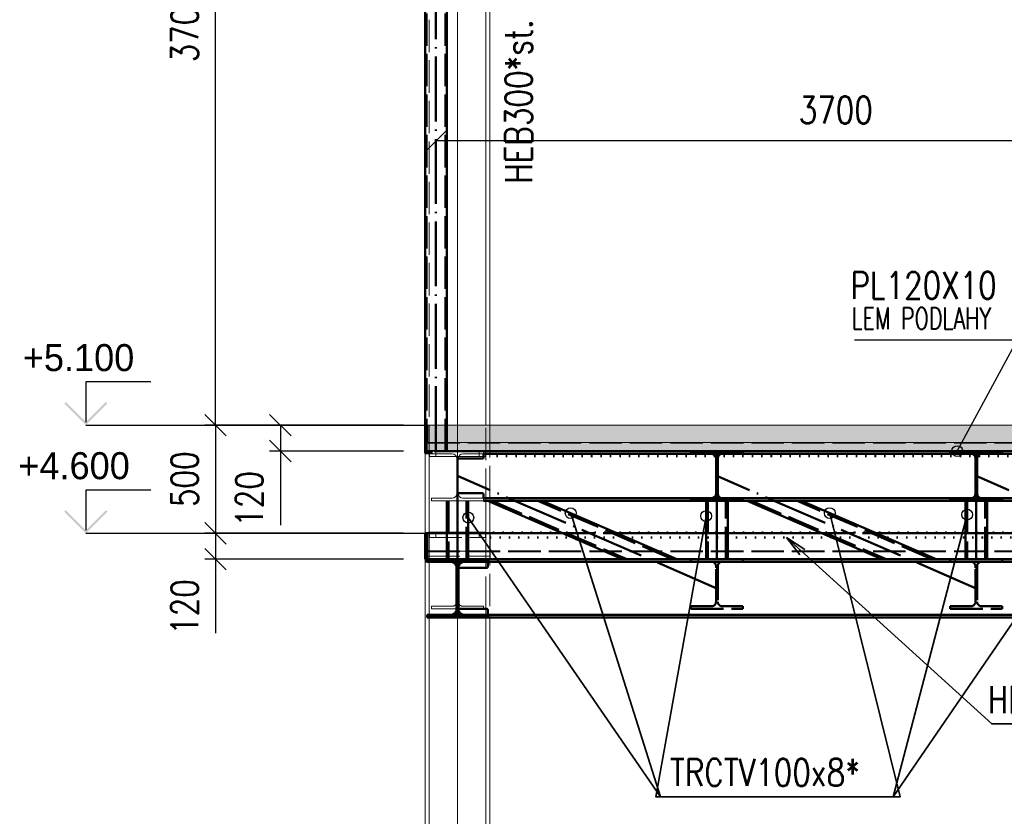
# Paper-space layout 'Layout1' of a CAD drawing. Extents: x -2 to 1380, y -36 to 422.
# Tile 16 of 58: x 669 to 760, y 143 to 217. Entities that reach past the tile are written whole.
import ezdxf

# ---------------------------------------------------------------- set-up
doc = ezdxf.new("R2010")
doc.units = 0
for name, pattern in [('ACAD_ISO02W100', [15, 12, -3]), ('ACAD_ISO04W100', [30.5, 24, -3, 0.5, -3]), ('ACAD_ISO07W100', [3.5, 0.5, -3]), ('B_CARA_09', [0.5, 0, -0.5]), ('HP_01_CER_B', [8, 5, -1, 1, -1])]:
    doc.linetypes.add(name, pattern=pattern)
doc.layers.get('0').update_dxf_attribs({"linetype": 'CONTINUOUS'})
doc.layers.get('DEFPOINTS').update_dxf_attribs({"color": 132, "linetype": 'CONTINUOUS'})
doc.layers.add('AS_INS_ON', color=7, linetype='CONTINUOUS')
for name, color, linetype, lineweight in [('SS_1.ET-HALA_TaO-PRISTAVBA-PODLAH.NOSNIKY', 9, 'CONTINUOUS', 13), ('SS_1.ET-HALA_TaO-PRISTAVBA-SLOUP', 9, 'CONTINUOUS', 13), ('SS_1.ET-HALA_TaO-RASTR', 7, 'HP_01_CER_B', 13), ('SS_2.ET-DEMONTAZE_OK', 20, 'B_CARA_09', 50), ('SS_2.ET-HALA_TaO-PRISTAVBA-PODLAH.NOSNIKY', 172, 'CONTINUOUS', 50), ('SS_2.ET-HALA_TaO-PRISTAVBA-PODLAHA', 9, 'CONTINUOUS', 5), ('SS_2.ET-HALA_TaO-PRISTAVBA-PODLAHA_LEM', 140, 'CONTINUOUS', 50), ('SS_2.ET-HALA_TaO-PRISTAVBA-TRAPEZ.PLECH', 153, 'CONTINUOUS', 18), ('SS_2.ET-HALA_TaO-PRISTAVBA-VNITRNI_KCE', 190, 'CONTINUOUS', 50), ('SS_KOTY', 3, 'CONTINUOUS', 25), ('SS_POPIS_PROFILU', 13, 'CONTINUOUS', 25), ('SS_POPIS_PROFILU_de.', 214, 'CONTINUOUS', 35), ('SS_POPIS_PROFILU_S355', 2, 'CONTINUOUS', 35), ('SS_SRAFY', 8, 'CONTINUOUS', 18), ('SS_STAV.OK-POPIS_PROFILU', 9, 'CONTINUOUS', 13)]:
    doc.layers.add(name, color=color, linetype=linetype, lineweight=lineweight)
doc.styles.add('ROMANS', font='romans.shx', dxfattribs={"width": 0.8})
doc.styles.add('romans.shx', font='romans.shx', dxfattribs={"height": 5})
doc.dimstyles.new('A-1_(2.5)_50AS', dxfattribs={"dimtxt": 2.5, "dimasz": 2, "dimexe": 1, "dimexo": 2, "dimgap": 0, "dimtad": 0, "dimdec": 1, "dimlfac": 50, "dimrnd": 1, "dimtxsty": 'ROMANS', "dimblk1": 'OBLIQUE', "dimblk2": 'OBLIQUE', "dimsah": 1, "dimcen": 2, "dimclrd": 256, "dimclre": 256, "dimclrt": 256, "dimadec": 1, "dimazin": 2, "dimtfac": 0.714286, "dimtdec": 1, "dimtmove": 0, "dimatfit": 3, "dimldrblk": 'OPEN', "dimfxl": 1, "dimtvp": 1.142857, "dimtfill": 1, "dimtolj": 1, "dimlwd": -1, "dimlwe": -1, "dimarcsym": 0})
pattern_1 = [(45, (707.49538, 77.13464), (-0.04490128, 0.04490128), [])]
pattern_2 = [(45, (707.4954, 77.1346), (-0.898026, 0.898026), []), (45, (708.3934, 77.1346), (-0.898026, 0.898026), [1.5875, -0.3175, 0, -0.3175])]

# ---------------------------------------------------------------- blocks, each defined once
blk = doc.blocks.new('_Oblique')
at = {"color": 0, "linetype": 'ByBlock', "lineweight": -2}
blk.add_line((-0.5, -0.5), (0.5, 0.5), dxfattribs=at)
blk = doc.blocks.new('*D50')
at = {"layer": 'DEFPOINTS', "color": 0, "transparency": 16777216}
for p in [(687.102, 253.135), (708.495, 253.135, 243844.547), (706.495, 179.135, 243873.547)]:
    blk.add_point(p, dxfattribs=at)
at = {"layer": 'SS_KOTY', "transparency": 16777216}
for p, q in [((706.495, 253.135), (686.102, 253.135)), ((687.102, 179.135), (687.102, 253.135)), ((704.495, 179.135), (686.102, 179.135))]:
    blk.add_line(p, q, dxfattribs=at)
at = {"layer": 'SS_KOTY', "transparency": 16777216, "xscale": 2, "yscale": 2, "zscale": 2}
for p, rotation in [((687.102, 253.135), 90), ((687.102, 179.135), 270)]:
    blk.add_blockref('_Oblique', p, dxfattribs=dict(at, rotation=rotation))
at = {"layer": 'SS_KOTY', "transparency": 16777216, "insert": (684.245, 216.135), "char_height": 2.5, "attachment_point": 5, "rotation": 90, "style": 'ROMANS', "bg_fill": 3, "box_fill_scale": 1.1, "bg_fill_color": 256, "bg_fill_true_color": 13158600, "bg_fill_transparency": 0}
blk.add_mtext('\\A1;3700', dxfattribs=at)
blk = doc.blocks.new('_OPEN')
at = {"color": 0, "linetype": 'ByBlock'}
for p, q in [((-1, 0.167), (0, 0)), ((0, 0), (-1, -0.167)), ((0, 0), (-1, 0))]:
    blk.add_line(p, q, dxfattribs=at)
blk = doc.blocks.new('*D51')
at = {"layer": 'DEFPOINTS', "color": 0, "transparency": 16777216}
for p in [(706.495, 179.135, 243873.547), (687.102, 169.135), (706.495, 169.135, 243843.547)]:
    blk.add_point(p, dxfattribs=at)
at = {"layer": 'SS_KOTY', "transparency": 16777216}
for p, q in [((704.495, 179.135), (686.102, 179.135)), ((687.102, 179.135), (687.102, 169.135)), ((704.495, 169.135), (686.102, 169.135))]:
    blk.add_line(p, q, dxfattribs=at)
at = {"layer": 'SS_KOTY', "transparency": 16777216, "xscale": 2, "yscale": 2, "zscale": 2}
for p, rotation in [((687.102, 179.135), 90), ((687.102, 169.135), 270)]:
    blk.add_blockref('_Oblique', p, dxfattribs=dict(at, rotation=rotation))
at = {"layer": 'SS_KOTY', "transparency": 16777216, "insert": (684.245, 174.135), "char_height": 2.5, "attachment_point": 5, "rotation": 90, "style": 'ROMANS', "bg_fill": 3, "box_fill_scale": 1.1, "bg_fill_color": 256, "bg_fill_true_color": 13158600, "bg_fill_transparency": 0}
blk.add_mtext('\\A1;500', dxfattribs=at)
blk = doc.blocks.new('*D52')
at = {"layer": 'DEFPOINTS', "color": 0, "transparency": 16777216}
for p in [(706.495, 169.135, 243843.547), (687.102, 166.735), (706.495, 166.735, 243843.547)]:
    blk.add_point(p, dxfattribs=at)
at = {"layer": 'SS_KOTY', "transparency": 16777216}
for p, q in [((704.495, 169.135), (686.102, 169.135)), ((687.102, 169.135), (687.102, 166.735)), ((704.495, 166.735), (686.102, 166.735)), ((687.102, 166.735), (687.102, 159.877))]:
    blk.add_line(p, q, dxfattribs=at)
at = {"layer": 'SS_KOTY', "transparency": 16777216, "xscale": 2, "yscale": 2, "zscale": 2}
for p, rotation in [((687.102, 169.135), 90), ((687.102, 166.735), 270)]:
    blk.add_blockref('_Oblique', p, dxfattribs=dict(at, rotation=rotation))
at = {"layer": 'SS_KOTY', "transparency": 16777216, "insert": (684.245, 162.306), "char_height": 2.5, "attachment_point": 5, "rotation": 90, "style": 'ROMANS', "bg_fill": 3, "box_fill_scale": 1.1, "bg_fill_color": 256, "bg_fill_true_color": 13158600, "bg_fill_transparency": 0}
blk.add_mtext('\\A1;120', dxfattribs=at)
blk = doc.blocks.new('*D53')
at = {"layer": 'DEFPOINTS', "color": 0, "transparency": 16777216}
for p in [(706.495, 179.135, 243873.547), (693.102, 176.735), (706.495, 176.735, 243873.547)]:
    blk.add_point(p, dxfattribs=at)
at = {"layer": 'SS_KOTY', "transparency": 16777216}
for p, q in [((704.495, 179.135), (692.102, 179.135)), ((693.102, 179.135), (693.102, 176.735)), ((704.495, 176.735), (692.102, 176.735)), ((693.102, 176.735), (693.102, 169.877))]:
    blk.add_line(p, q, dxfattribs=at)
at = {"layer": 'SS_KOTY', "transparency": 16777216, "xscale": 2, "yscale": 2, "zscale": 2}
for p, rotation in [((693.102, 179.135), 90), ((693.102, 176.735), 270)]:
    blk.add_blockref('_Oblique', p, dxfattribs=dict(at, rotation=rotation))
at = {"layer": 'SS_KOTY', "transparency": 16777216, "insert": (690.245, 172.306), "char_height": 2.5, "attachment_point": 5, "rotation": 90, "style": 'ROMANS', "bg_fill": 3, "box_fill_scale": 1.1, "bg_fill_color": 256, "bg_fill_true_color": 13158600, "bg_fill_transparency": 0}
blk.add_mtext('\\A1;120', dxfattribs=at)
blk = doc.blocks.new('*D55')
at = {"layer": 'DEFPOINTS', "color": 0, "transparency": 16777216}
for p in [(781.495, 176.735, 243843.547), (709.495, 57.135, 243827.667), (709.495, 52.656)]:
    blk.add_point(p, dxfattribs=at)
at = {"layer": 'SS_KOTY', "transparency": 16777216}
for p, q in [((781.495, 174.735), (781.495, 51.656)), ((709.495, 55.135), (709.495, 51.656)), ((781.495, 52.656), (709.495, 52.656))]:
    blk.add_line(p, q, dxfattribs=at)
at = {"layer": 'SS_KOTY', "transparency": 16777216, "xscale": 2, "yscale": 2, "zscale": 2, "rotation": 180}
blk.add_blockref('_Oblique', (709.495, 52.656), dxfattribs=at)
at = {"layer": 'SS_KOTY', "transparency": 16777216, "xscale": 2, "yscale": 2, "zscale": 2}
blk.add_blockref('_Oblique', (781.495, 52.656), dxfattribs=at)
at = {"layer": 'SS_KOTY', "transparency": 16777216, "insert": (745.495, 55.513), "char_height": 2.5, "attachment_point": 5, "style": 'ROMANS', "bg_fill": 3, "box_fill_scale": 1.1, "bg_fill_color": 256, "bg_fill_true_color": 13158600, "bg_fill_transparency": 0}
blk.add_mtext('\\A1;3600', dxfattribs=at)
blk = doc.blocks.new('*D58')
at = {"layer": 'DEFPOINTS', "color": 0, "transparency": 16777216}
for p in [(707.495, 205.427), (707.495, 176.735, 243843.547), (781.495, 176.735, 243843.547)]:
    blk.add_point(p, dxfattribs=at)
at = {"layer": 'SS_KOTY', "transparency": 16777216}
for p, q in [((707.495, 206.427), (707.495, 206.427)), ((781.495, 206.427), (781.495, 206.427)), ((781.495, 205.427), (707.495, 205.427))]:
    blk.add_line(p, q, dxfattribs=at)
at = {"layer": 'SS_KOTY', "transparency": 16777216, "xscale": 2, "yscale": 2, "zscale": 2, "rotation": 180}
blk.add_blockref('_Oblique', (707.495, 205.427), dxfattribs=at)
at = {"layer": 'SS_KOTY', "transparency": 16777216, "xscale": 2, "yscale": 2, "zscale": 2}
blk.add_blockref('_Oblique', (781.495, 205.427), dxfattribs=at)
at = {"layer": 'SS_KOTY', "transparency": 16777216, "insert": (744.495, 208.284), "char_height": 2.5, "attachment_point": 5, "style": 'ROMANS', "bg_fill": 3, "box_fill_scale": 1.1, "bg_fill_color": 256, "bg_fill_true_color": 13158600, "bg_fill_transparency": 0}
blk.add_mtext('\\A1;3700', dxfattribs=at)

psp = doc.layouts.get("Layout1")

# ---------------------------------------------------------------- hatches: boundary and pattern name
at = {"layer": 'AS_INS_ON'}
for points in [[(673.2433, 181.2761), (673.1019, 181.1346), (675.1019, 179.1346), (677.1019, 181.1346), (676.9604, 181.2761), (675.1019, 179.4175)], [(673.2433, 171.2761), (673.1019, 171.1346), (675.1019, 169.1346), (677.1019, 171.1346), (676.9604, 171.2761), (675.1019, 169.4175)]]:
    psp.add_hatch(color=3, dxfattribs=at).paths.add_polyline_path(points)

# ---------------------------------------------------------------- linework, layer by layer
at = {"layer": 'AS_INS_ON', "color": 3}
for p, q in [((681.1019, 183.1346, 243873.5468), (675.1019, 183.1346, 243873.5468)), ((675.1019, 183.1346, 243873.5468), (675.1019, 179.4175, 243873.5468)), ((681.1019, 173.1346, 243843.5468), (675.1019, 173.1346, 243843.5468)), ((675.1019, 173.1346, 243843.5468), (675.1019, 169.4175, 243843.5468))]:
    psp.add_line(p, q, dxfattribs=at)
at = {"layer": 'SS_1.ET-HALA_TaO-PRISTAVBA-PODLAH.NOSNIKY', "color": 5, "linetype": 'Continuous', "ltscale": 0.25}
psp.add_line((707.0954, 172.3746), (707.0954, 172.1346), dxfattribs=at)
at = {"layer": 'SS_1.ET-HALA_TaO-PRISTAVBA-PODLAH.NOSNIKY', "color": 9, "linetype": 'ACAD_ISO02W100', "ltscale": 0.25}
for p, q in [((707.0954, 166.7346), (707.0954, 166.4946)), ((707.0954, 162.3746), (707.0954, 162.1346))]:
    psp.add_line(p, q, dxfattribs=at)
at = {"layer": 'SS_1.ET-HALA_TaO-PRISTAVBA-SLOUP', "color": 9, "linetype": 'ACAD_ISO02W100', "ltscale": 0.25}
psp.add_line((707.4954, 168.7346), (707.4954, 169.2346), dxfattribs=at)
at = {"layer": 'SS_2.ET-HALA_TaO-PRISTAVBA-PODLAH.NOSNIKY', "color": 3, "linetype": 'ACAD_ISO02W100', "ltscale": 0.25}
for p, q in [((707.4753, 166.7346), (707.4753, 166.4746)), ((707.4753, 161.5946), (707.4753, 161.3346))]:
    psp.add_line(p, q, dxfattribs=at)

# ---------------------------------------------------------------- texts
at = {"layer": 'AS_INS_ON', "color": 3}
for s, p in [('+5.100', (669.2682, 184.1346)), ('+4.600', (668.8516, 174.1346))]:
    psp.add_text(s, height=2.5, dxfattribs=at).set_placement(p)

# ---------------------------------------------------------------- dimensions: what is measured, and where the dimension line sits
at = {"layer": 'SS_KOTY'}
dim = psp.add_linear_dim(base=(687.1019, 253.1346), p1=(706.4954, 179.1346, 243873.5468), p2=(708.4954, 253.1346, 243844.5468), angle=90, dimstyle='A-1_(2.5)_50AS', dxfattribs=at)
dim.commit()
dim.dimension.update_dxf_attribs({"geometry": '*D50', "text_midpoint": (684.2447, 216.1346)})
dim = psp.add_linear_dim(base=(709.4954, 52.6556), p1=(781.4954, 176.7346, 243843.5468), p2=(709.4954, 57.1346, 243827.6668), dimstyle='A-1_(2.5)_50AS', override={"dimtmove": 1}, dxfattribs=at)
dim.commit()
dim.dimension.update_dxf_attribs({"geometry": '*D55', "text_midpoint": (745.4954, 55.5127)})

# ---------------------------------------------------------------- next in the draw order: linework, layer by layer
at = {"layer": 'SS_1.ET-HALA_TaO-PRISTAVBA-PODLAH.NOSNIKY', "color": 9, "linetype": 'ACAD_ISO02W100', "ltscale": 0.25}
for p, q in [((709.3887, 176.2346), (709.6021, 176.2346)), ((711.8954, 166.7346), (711.8954, 166.4946)), ((707.0954, 166.4946), (709.0004, 166.4946)), ((709.4204, 166.0746), (709.4204, 162.7946)), ((709.5704, 162.7946), (709.5704, 166.0746)), ((709.9904, 166.4946), (711.8954, 166.4946)), ((709.0004, 162.3746), (707.0954, 162.3746)), ((711.8954, 162.3746), (709.9904, 162.3746)), ((711.8954, 162.3746), (711.8954, 162.1346)), ((707.0954, 162.1346), (709.5754, 162.1346))]:
    psp.add_line(p, q, dxfattribs=at)
at = {"layer": 'SS_1.ET-HALA_TaO-PRISTAVBA-PODLAH.NOSNIKY', "color": 5, "linetype": 'Continuous', "ltscale": 0.25}
for p, q in [((709.4204, 176.0746), (709.4204, 172.7946)), ((709.5704, 172.7946), (709.5704, 176.0746)), ((709.0004, 172.3746), (707.0954, 172.3746)), ((711.8954, 172.3746), (709.9904, 172.3746)), ((711.8954, 172.3746), (711.8954, 172.1346)), ((707.0954, 172.1346), (711.8954, 172.1346))]:
    psp.add_line(p, q, dxfattribs=at)
at = {"layer": 'SS_1.ET-HALA_TaO-PRISTAVBA-PODLAH.NOSNIKY', "color": 5, "linetype": 'Continuous', "ltscale": 0.25, "extrusion": (-5.74057e-13, 1.38596e-12, -1)}
psp.add_arc((-709.0004, 172.7946), 0.42, 180, 270, dxfattribs=at)
at = {"layer": 'SS_1.ET-HALA_TaO-PRISTAVBA-PODLAH.NOSNIKY', "color": 5, "linetype": 'Continuous', "ltscale": 0.25, "extrusion": (1.3859e-12, 5.74118e-13, -1)}
psp.add_arc((-709.9904, 172.7946, 0), 0.42, 270, 0, dxfattribs=at)
at = {"layer": 'SS_1.ET-HALA_TaO-PRISTAVBA-PODLAH.NOSNIKY', "color": 9, "linetype": 'ACAD_ISO02W100', "ltscale": 0.25, "extrusion": (-1.12482e-32, 6.12323e-17, -1)}
for centre, start, end in [((-709.0004, 166.0746), 90, 180), ((-709.9904, 166.0746), 0, 90)]:
    psp.add_arc(centre, 0.42, start, end, dxfattribs=at)
at = {"layer": 'SS_1.ET-HALA_TaO-PRISTAVBA-PODLAH.NOSNIKY', "color": 9, "linetype": 'ACAD_ISO02W100', "ltscale": 0.25, "extrusion": (4.0184e-12, -9.70122e-12, -1)}
psp.add_arc((-709.0004, 162.7946, 0), 0.42, 180, 270, dxfattribs=at)
at = {"layer": 'SS_1.ET-HALA_TaO-PRISTAVBA-PODLAH.NOSNIKY', "color": 9, "linetype": 'ACAD_ISO02W100', "ltscale": 0.25, "extrusion": (-9.70128e-12, -4.01834e-12, -1)}
psp.add_arc((-709.9904, 162.7946, 0), 0.42, 270, 0, dxfattribs=at)
at = {"layer": 'SS_1.ET-HALA_TaO-PRISTAVBA-SLOUP', "color": 9, "linetype": 'ACAD_ISO02W100', "ltscale": 0.25}
for p, q in [((709.3541, 176.2346), (709.3887, 176.2346)), ((709.6021, 176.2346), (709.6367, 176.2346)), ((711.8954, 176.2346), (712.0954, 176.2346)), ((710.4954, 169.2346), (708.4954, 169.2346)), ((711.4954, 169.2346), (711.4954, 168.7346)), ((712.0954, 169.1346), (712.0954, 168.7346)), ((712.1154, 166.4746), (712.1154, 169.1346)), ((712.4954, 169.1346), (712.4954, 161.3346)), ((712.1154, 162.1346), (712.1154, 165.9346)), ((712.1154, 161.3346), (712.1154, 161.5946))]:
    psp.add_line(p, q, dxfattribs=at)
at = {"layer": 'SS_1.ET-HALA_TaO-PRISTAVBA-SLOUP', "color": 5, "linetype": 'Continuous', "ltscale": 0.25}
for p, q in [((709.6367, 176.2346), (711.8954, 176.2346)), ((712.1154, 169.1346), (712.1154, 172.1346)), ((712.4954, 172.0448), (712.4954, 169.1346)), ((712.0954, 169.2346), (710.4954, 169.2346)), ((712.0954, 169.1346), (712.0954, 169.2346)), ((712.1154, 165.9346), (712.1154, 166.4746)), ((712.1154, 161.5946), (712.1154, 162.1346)), ((712.1154, 77.1346), (712.1154, 161.3346)), ((712.4954, 161.3346), (712.4954, 77.1346))]:
    psp.add_line(p, q, dxfattribs=at)
at = {"layer": 'SS_2.ET-DEMONTAZE_OK', "color": 1, "linetype": 'ACAD_ISO07W100', "ltscale": 0.25}
for p, q in [((850.5954, 176.2546), (712.4954, 176.2546)), ((719.0265, 169.2146), (712.4954, 169.2146)), ((712.4954, 168.7346), (850.5954, 168.7346)), ((724.0566, 169.2146), (719.0265, 169.2146)), ((732.4954, 169.2146), (724.0566, 169.2146)), ((732.6554, 169.2146), (732.4954, 169.2146)), ((734.3354, 169.2146), (732.6554, 169.2146)), ((734.4954, 169.2146), (734.3354, 169.2146)), ((743.0265, 169.2146), (734.4954, 169.2146)), ((748.0566, 169.2146), (743.0265, 169.2146)), ((756.4954, 169.2146), (748.0566, 169.2146)), ((758.4954, 169.2146), (756.4954, 169.2146)), ((767.0265, 169.2146), (758.4954, 169.2146))]:
    psp.add_line(p, q, dxfattribs=at)
at = {"layer": 'SS_2.ET-HALA_TaO-PRISTAVBA-PODLAH.NOSNIKY', "color": 1, "linetype": 'Continuous', "ltscale": 0.25}
for p, q in [((711.7954, 176.0346), (709.5704, 176.0346)), ((733.4204, 176.0746), (733.4204, 172.7946)), ((733.5704, 172.7946), (733.5704, 176.0746)), ((757.4204, 176.0746), (757.4204, 172.7946)), ((757.5704, 172.7946), (757.5704, 176.0746)), ((709.5704, 172.8346), (711.7954, 172.8346)), ((711.8954, 172.7346), (711.8954, 172.3746)), ((731.0954, 172.3746), (711.8954, 172.3746)), ((733.0004, 172.3746), (731.0954, 172.3746)), ((731.0954, 172.3746), (731.0954, 172.1346)), ((735.8954, 172.3746), (733.9904, 172.3746)), ((755.0954, 172.3746), (735.8954, 172.3746)), ((735.8954, 172.1346), (735.8954, 172.3746)), ((757.0004, 172.3746), (755.0954, 172.3746)), ((755.0954, 172.3746), (755.0954, 172.1346)), ((759.8954, 172.3746), (757.9904, 172.3746)), ((779.0954, 172.3746), (759.8954, 172.3746)), ((759.8954, 172.1346), (759.8954, 172.3746)), ((708.4954, 166.7346), (708.4954, 172.1346)), ((710.4954, 166.7346), (710.4954, 172.1346)), ((711.8954, 172.1346), (731.0954, 172.1346)), ((712.2881, 172.1346), (724.7495, 166.7347)), ((729.7796, 166.7347), (717.3182, 172.1346)), ((731.0954, 172.1346), (735.8954, 172.1346)), ((732.4954, 172.1346), (732.4954, 166.7346)), ((734.4954, 166.7346), (734.4954, 172.1346)), ((735.8954, 172.1346), (755.0954, 172.1346)), ((736.2881, 172.1346), (748.7495, 166.7347)), ((753.7796, 166.7347), (741.3182, 172.1346)), ((755.0954, 172.1346), (759.8954, 172.1346)), ((756.4954, 172.1346), (756.4954, 166.7346)), ((758.4954, 166.7346), (758.4954, 172.1346)), ((759.8954, 172.1346), (779.0954, 172.1346)), ((850.7954, 166.7346), (712.2954, 166.7346)), ((712.2954, 166.7346), (712.2954, 166.4746)), ((709.4154, 165.9946), (709.4154, 162.0746)), ((709.5754, 162.0746), (709.5754, 165.9946)), ((712.1954, 165.9346), (709.5754, 165.9346)), ((710.0554, 166.4746), (712.2954, 166.4746)), ((712.2954, 166.4746), (850.7954, 166.4746)), ((712.2954, 166.4746), (712.2954, 166.0346)), ((709.5754, 162.1346), (712.1954, 162.1346)), ((710.0554, 161.5946), (712.2954, 161.5946)), ((712.2954, 162.0346), (712.2954, 161.5946)), ((712.2954, 161.5946), (850.7954, 161.5946)), ((712.2954, 161.5946), (712.2954, 161.3346)), ((712.2954, 161.3346), (850.7954, 161.3346))]:
    psp.add_line(p, q, dxfattribs=at)
at = {"layer": 'SS_2.ET-HALA_TaO-PRISTAVBA-PODLAH.NOSNIKY', "color": 3, "linetype": 'ACAD_ISO02W100', "ltscale": 0.25}
for p, q in [((733.4204, 176.0746), (733.4161, 176.1346)), ((733.5747, 176.1346), (733.4161, 176.1346)), ((733.5704, 176.0346), (733.4204, 176.0346)), ((733.5747, 176.1346), (733.5704, 176.0746)), ((757.4204, 176.0746), (757.4161, 176.1346)), ((757.5747, 176.1346), (757.4161, 176.1346)), ((757.5704, 176.0346), (757.4204, 176.0346)), ((757.5747, 176.1346), (757.5704, 176.0746)), ((733.9904, 172.3746), (733.0004, 172.3746)), ((733.4161, 172.7346), (733.4204, 172.7946)), ((733.4161, 172.7346), (733.5747, 172.7346)), ((733.4204, 172.8346), (733.5704, 172.8346)), ((733.5704, 172.7946), (733.5747, 172.7346)), ((757.9904, 172.3746), (757.0004, 172.3746)), ((757.4161, 172.7346), (757.4204, 172.7946)), ((757.4161, 172.7346), (757.5747, 172.7346)), ((757.4204, 172.8346), (757.5704, 172.8346)), ((757.5704, 172.7946), (757.5747, 172.7346)), ((708.6554, 172.1346), (708.6554, 166.7346)), ((710.3354, 166.7346), (710.3354, 172.1346)), ((712.6905, 172.1346), (725.1519, 166.7347)), ((729.3772, 166.7347), (716.9158, 172.1346)), ((732.6554, 172.1346), (732.6554, 166.7346)), ((734.3354, 166.7346), (734.3354, 172.1346)), ((736.6905, 172.1346), (749.1519, 166.7347)), ((753.3772, 166.7347), (740.9158, 172.1346)), ((756.6554, 172.1346), (756.6554, 166.7346)), ((758.3354, 166.7346), (758.3354, 172.1346)), ((711.5154, 166.7346), (711.5154, 166.4746)), ((731.0954, 166.7346), (731.0954, 166.4946)), ((735.8954, 166.4946), (735.8954, 166.7346)), ((755.0954, 166.7346), (755.0954, 166.4946)), ((759.8954, 166.4946), (759.8954, 166.7346)), ((731.0954, 166.4946), (733.0004, 166.4946)), ((733.4204, 166.0346), (733.4204, 166.0746)), ((733.5704, 166.0346), (733.4204, 166.0346)), ((733.4204, 165.9639), (733.4204, 166.0346)), ((733.4204, 165.9346), (733.4204, 165.9639)), ((733.5704, 165.9346), (733.4204, 165.9346)), ((733.4204, 162.7946), (733.4204, 165.9346)), ((733.5704, 166.0746), (733.5704, 166.0346)), ((733.5704, 166.0346), (733.5704, 165.9639)), ((733.5704, 165.9639), (733.5704, 165.9346)), ((733.5704, 165.9346), (733.5704, 162.7946)), ((733.9904, 166.4946), (735.8954, 166.4946)), ((755.0954, 166.4946), (757.0004, 166.4946)), ((757.4204, 166.0346), (757.4204, 166.0746)), ((757.5704, 166.0346), (757.4204, 166.0346)), ((757.4204, 165.9639), (757.4204, 166.0346)), ((757.4204, 165.9346), (757.4204, 165.9639)), ((757.5704, 165.9346), (757.4204, 165.9346)), ((757.4204, 162.7946), (757.4204, 165.9346)), ((757.5704, 166.0746), (757.5704, 166.0346)), ((757.5704, 166.0346), (757.5704, 165.9639)), ((757.5704, 165.9639), (757.5704, 165.9346)), ((757.5704, 165.9346), (757.5704, 162.7946)), ((757.9904, 166.4946), (759.8954, 166.4946)), ((733.0004, 162.3746), (731.0954, 162.3746)), ((731.0954, 162.3746), (731.0954, 162.1346)), ((735.8954, 162.3746), (733.9904, 162.3746)), ((735.8954, 162.1346), (735.8954, 162.3746)), ((757.0004, 162.3746), (755.0954, 162.3746)), ((755.0954, 162.3746), (755.0954, 162.1346)), ((759.8954, 162.3746), (757.9904, 162.3746)), ((759.8954, 162.1346), (759.8954, 162.3746)), ((711.5154, 161.5946), (711.5154, 161.3346)), ((731.0954, 162.1346), (735.8954, 162.1346)), ((755.0954, 162.1346), (759.8954, 162.1346))]:
    psp.add_line(p, q, dxfattribs=at)
at = {"layer": 'SS_2.ET-HALA_TaO-PRISTAVBA-PODLAH.NOSNIKY', "color": 7, "linetype": 'ACAD_ISO04W100', "ltscale": 0.25}
for p, q in [((709.4954, 166.7346), (709.4954, 174.4346)), ((733.4954, 164.0346), (709.4954, 174.4346)), ((733.4954, 166.7346), (733.4954, 174.4346)), ((757.4954, 164.0346), (733.4954, 174.4346)), ((757.4954, 166.7346), (757.4954, 174.4346)), ((781.4954, 164.0346), (757.4954, 174.4346)), ((709.4954, 166.7346), (853.5954, 166.7346))]:
    psp.add_line(p, q, dxfattribs=at)
at = {"layer": 'SS_2.ET-HALA_TaO-PRISTAVBA-PODLAH.NOSNIKY', "color": 1, "linetype": 'Continuous', "ltscale": 0.25, "extrusion": (-1.12482e-32, 6.12323e-17, -1)}
for centre, radius, start, end in [((-711.7954, 176.1346), 0.1, 180, 270), ((-711.7954, 172.7346), 0.1, 90, 180), ((-733.0004, 172.7946), 0.42, 180, 270), ((-733.9904, 172.7946), 0.42, 270, 0), ((-757.0004, 172.7946), 0.42, 180, 270), ((-757.9904, 172.7946), 0.42, 270, 0), ((-708.9354, 165.9946), 0.48, 90, 180), ((-710.0554, 165.9946), 0.48, 0, 90), ((-708.9354, 162.0746), 0.48, 180, 270), ((-710.0554, 162.0746), 0.48, 270, 0), ((-712.1954, 162.0346), 0.1, 90, 180)]:
    psp.add_arc(centre, radius, start, end, dxfattribs=at)
at = {"layer": 'SS_2.ET-HALA_TaO-PRISTAVBA-PODLAH.NOSNIKY', "color": 1, "linetype": 'Continuous', "ltscale": 0.25, "extrusion": (-4.82208e-12, 1.16416e-11, -1)}
psp.add_arc((-712.1954, 166.0346, 0), 0.1, 180, 270, dxfattribs=at)
at = {"layer": 'SS_2.ET-HALA_TaO-PRISTAVBA-PODLAH.NOSNIKY', "color": 3, "linetype": 'ACAD_ISO02W100', "ltscale": 0.25, "extrusion": (-1.12482e-32, 6.12323e-17, -1)}
for centre, start, end in [((-733.0004, 166.0746), 90, 180), ((-733.9904, 166.0746), 0, 90), ((-757.0004, 166.0746), 90, 180), ((-757.9904, 166.0746), 0, 90)]:
    psp.add_arc(centre, 0.42, start, end, dxfattribs=at)
at = {"layer": 'SS_2.ET-HALA_TaO-PRISTAVBA-PODLAH.NOSNIKY', "color": 3, "linetype": 'ACAD_ISO02W100', "ltscale": 0.25, "extrusion": (-5.74057e-13, 1.38596e-12, -1)}
for centre in [(-733.0004, 162.7946), (-757.0004, 162.7946)]:
    psp.add_arc(centre, 0.42, 180, 270, dxfattribs=at)
at = {"layer": 'SS_2.ET-HALA_TaO-PRISTAVBA-PODLAH.NOSNIKY', "color": 3, "linetype": 'ACAD_ISO02W100', "ltscale": 0.25, "extrusion": (1.3859e-12, 5.74118e-13, -1)}
for centre in [(-733.9904, 162.7946, 0), (-757.9904, 162.7946, 0)]:
    psp.add_arc(centre, 0.42, 270, 0, dxfattribs=at)
at = {"layer": 'SS_2.ET-HALA_TaO-PRISTAVBA-PODLAHA', "color": 9, "linetype": 'ACAD_ISO02W100', "ltscale": 0.25}
for p, q in [((712.5154, 167.5146), (712.5154, 169.1346)), ((712.5154, 167.4832), (712.5154, 167.5146)), ((712.5154, 167.4902), (712.5154, 167.5146)), ((712.5154, 167.4832), (712.5154, 167.4902)), ((712.5154, 167.4818), (712.5154, 167.4832)), ((712.5154, 166.7804), (712.5154, 167.4818)), ((712.5154, 166.7742), (712.5154, 166.7804)), ((712.5154, 166.7561), (712.5154, 166.7742))]:
    psp.add_line(p, q, dxfattribs=at)
at = {"layer": 'SS_2.ET-HALA_TaO-PRISTAVBA-PODLAHA_LEM', "color": 3, "linetype": 'ACAD_ISO02W100', "ltscale": 0.25}
for p, q in [((708.4954, 169.1346), (710.4954, 169.1346)), ((719.2111, 169.1346), (724.2412, 169.1346)), ((732.4954, 169.1346), (734.4954, 169.1346)), ((743.2111, 169.1346), (748.2412, 169.1346)), ((756.4954, 169.1346), (758.4954, 169.1346))]:
    psp.add_line(p, q, dxfattribs=at)
at = {"layer": 'SS_2.ET-HALA_TaO-PRISTAVBA-PODLAHA_LEM', "color": 1, "linetype": 'Continuous', "ltscale": 0.25}
for p, q in [((710.4954, 169.1346), (719.2111, 169.1346)), ((724.2412, 169.1346), (732.4954, 169.1346)), ((734.4954, 169.1346), (743.2111, 169.1346)), ((748.2412, 169.1346), (756.4954, 169.1346)), ((758.4954, 169.1346), (767.2111, 169.1346))]:
    psp.add_line(p, q, dxfattribs=at)
at = {"layer": 'SS_POPIS_PROFILU_de.', "color": 0, "linetype": 'ByBlock'}
for p, q in [((741.1854, 167.1436), (739.9285, 168.7346)), ((739.9285, 168.7346), (741.6335, 167.6372)), ((739.9285, 168.7346), (741.4094, 167.3904))]:
    psp.add_line(p, q, dxfattribs=at)
at = {"layer": 'SS_POPIS_PROFILU_de.', "color": 214}
psp.add_lwpolyline([(739.9285, 168.7346), (758.9266, 151.49), (775.0218, 151.49)], dxfattribs=at)
at = {"layer": 'SS_POPIS_PROFILU_S355', "color": 2}
for points in [[(710.4954, 170.577), (728.277, 144.7505), (748.8008, 144.7505)], [(719.9696, 170.9857), (728.277, 144.7505), (748.8008, 144.7505)], [(732.4954, 170.7218), (727.8368, 144.7505), (748.8008, 144.7505)], [(767.8476, 171.0385), (749.8008, 144.7505), (729.277, 144.7505)], [(743.9406, 170.9982), (750.4577, 144.7505), (729.277, 144.7505)], [(756.6554, 170.8582), (749.8008, 144.7505), (729.277, 144.7505)]]:
    psp.add_lwpolyline(points, dxfattribs=at)
at = {"layer": 'SS_POPIS_PROFILU_S355', "color": 0, "linetype": 'ByBlock', "lineweight": -2}
for centre in [(719.9696, 170.9857), (743.9406, 170.9982), (756.6554, 170.8582), (710.4954, 170.577), (732.4954, 170.7218)]:
    psp.add_circle(centre, 0.5, dxfattribs=at)

# ---------------------------------------------------------------- next in the draw order: texts
at = {"layer": 'SS_POPIS_PROFILU_de.', "color": 214, "style": 'romans.shx', "width": 0.8}
psp.add_text('HEB400de.', height=2.5, dxfattribs=at).set_placement((758.5495, 152.49))
at = {"layer": 'SS_POPIS_PROFILU_S355', "color": 2, "style": 'romans.shx', "width": 0.8}
psp.add_text('TRCTV100x8*', height=2.5, dxfattribs=at).set_placement((729.1614, 145.7505))
psp.add_text('TRCTV100x8*', height=2.5, dxfattribs=at).set_placement((729.1614, 145.7505))
psp.add_text('TRCTV100x8*', height=2.5, dxfattribs=at).set_placement((729.1614, 145.7505))
psp.add_text('TRCTV100x8*', height=2.5, dxfattribs=at).set_placement((729.1614, 145.7505))
psp.add_text('TRCTV100x8*', height=2.5, dxfattribs=at).set_placement((729.1614, 145.7505))
psp.add_text('TRCTV100x8*', height=2.5, dxfattribs=at).set_placement((729.1614, 145.7505))

# ---------------------------------------------------------------- next in the draw order: dimensions: what is measured, and where the dimension line sits
at = {"layer": 'SS_KOTY'}
dim = psp.add_linear_dim(base=(687.1019, 169.1346), p1=(706.4954, 179.1346, 243873.5468), p2=(706.4954, 169.1346, 243843.5468), angle=90, dimstyle='A-1_(2.5)_50AS', override={"dimtmove": 1}, dxfattribs=at)
dim.commit()
dim.dimension.update_dxf_attribs({"geometry": '*D51', "text_midpoint": (684.2447, 174.1346)})

# ---------------------------------------------------------------- next in the draw order: dimensions: what is measured, and where the dimension line sits
dim = psp.add_linear_dim(base=(687.1019, 166.7346), p1=(706.4954, 169.1346, 243843.5468), p2=(706.4954, 166.7346, 243843.5468), angle=90, dimstyle='A-1_(2.5)_50AS', override={"dimtmove": 0}, dxfattribs=at)
dim.commit()
dim.dimension.update_dxf_attribs({"geometry": '*D52', "text_midpoint": (684.2447, 162.3061)})

# ---------------------------------------------------------------- next in the draw order: hatches: boundary and pattern name
at = {"layer": 'SS_SRAFY'}
h = psp.add_hatch(dxfattribs=at)
h.set_pattern_fill('ANSI31', color=5, scale=0.02, style=0)
h.set_pattern_definition(pattern_1)
h.paths.add_polyline_path([(708.9354, 161.5946), (706.6954, 161.5946), (706.6954, 161.3346), (712.2954, 161.3346), (712.2954, 161.5946), (710.0554, 161.5946, -0.4142136), (709.5754, 162.0746), (709.5754, 165.9946, -0.4142136), (710.0554, 166.4746), (712.2954, 166.4746), (712.2954, 166.7346), (706.6954, 166.7346), (706.6954, 166.4746), (708.9354, 166.4746, -0.4142136), (709.4154, 165.9946), (709.4154, 162.0746, -0.4142136)], flags=0)

# ---------------------------------------------------------------- next in the draw order: linework, layer by layer
at = {"layer": 'SS_1.ET-HALA_TaO-PRISTAVBA-SLOUP', "color": 9, "linetype": 'ACAD_ISO02W100', "ltscale": 0.25}
for p, q in [((706.8954, 168.7346), (712.0954, 168.7346)), ((706.8754, 161.5946), (706.8754, 161.3346))]:
    psp.add_line(p, q, dxfattribs=at)
at = {"layer": 'SS_1.ET-HALA_TaO-PRISTAVBA-SLOUP', "color": 5, "linetype": 'Continuous', "ltscale": 0.25}
for p, q in [((706.4954, 166.7346), (706.4954, 119.9346)), ((706.8754, 166.4746), (706.8754, 161.5946)), ((706.8754, 161.3346), (706.8754, 120.1346))]:
    psp.add_line(p, q, dxfattribs=at)
at = {"layer": 'SS_2.ET-HALA_TaO-PRISTAVBA-PODLAH.NOSNIKY', "color": 1, "linetype": 'Continuous', "ltscale": 0.25}
for p, q in [((712.2954, 166.7346), (706.6954, 166.7346)), ((706.6954, 166.4746), (706.6954, 166.7346)), ((706.6954, 166.4746), (708.9354, 166.4746)), ((706.6954, 161.5946), (708.9354, 161.5946)), ((706.6954, 161.3346), (706.6954, 161.5946)), ((706.6954, 161.3346), (712.2954, 161.3346))]:
    psp.add_line(p, q, dxfattribs=at)
at = {"layer": 'SS_2.ET-HALA_TaO-PRISTAVBA-PODLAHA', "color": 9, "linetype": 'ACAD_ISO02W100', "ltscale": 0.25}
for p, q in [((706.6954, 167.5146), (850.3953, 167.5146)), ((706.6954, 167.4832), (706.6954, 167.5146)), ((712.5154, 167.4832), (706.6954, 167.4832)), ((706.6954, 167.4818), (850.3953, 167.4818)), ((706.6954, 167.4046), (850.3953, 167.4046)), ((706.6954, 167.0112), (712.5154, 167.0112)), ((706.6954, 166.7804), (850.3953, 166.7804)), ((706.6954, 166.7561), (850.3953, 166.7561))]:
    psp.add_line(p, q, dxfattribs=at)
at = {"layer": 'SS_2.ET-HALA_TaO-PRISTAVBA-PODLAHA_LEM', "color": 1, "linetype": 'Continuous', "ltscale": 0.25}
psp.add_line((706.6954, 166.7346), (706.4954, 166.7346), dxfattribs=at)
at = {"layer": 'SS_2.ET-HALA_TaO-PRISTAVBA-PODLAHA_LEM', "color": 7, "linetype": 'ACAD_ISO04W100', "ltscale": 0.25}
psp.add_line((706.4954, 166.7346), (850.5954, 166.7346), dxfattribs=at)
at = {"layer": 'SS_2.ET-HALA_TaO-PRISTAVBA-PODLAHA_LEM', "color": 3, "linetype": 'ACAD_ISO02W100', "ltscale": 0.25}
psp.add_line((707.0954, 166.5346), (706.4954, 166.5346), dxfattribs=at)

# ---------------------------------------------------------------- next in the draw order: dimensions: what is measured, and where the dimension line sits
at = {"layer": 'SS_KOTY'}
dim = psp.add_linear_dim(base=(693.1019, 176.7346), p1=(706.4954, 179.1346, 243873.5468), p2=(706.4954, 176.7346, 243873.5468), angle=90, dimstyle='A-1_(2.5)_50AS', dxfattribs=at)
dim.commit()
dim.dimension.update_dxf_attribs({"geometry": '*D53', "text_midpoint": (690.2447, 172.3061)})

# ---------------------------------------------------------------- next in the draw order: linework, layer by layer
at = {"layer": 'AS_INS_ON', "color": 3}
psp.add_line((675.1019, 169.1346), (706.4951, 169.1346), dxfattribs=at)
at = {"layer": 'SS_1.ET-HALA_TaO-PRISTAVBA-SLOUP', "color": 5, "linetype": 'Continuous', "ltscale": 0.25}
for p, q in [((706.8954, 176.2346), (709.3541, 176.2346)), ((708.4954, 169.2346), (706.8954, 169.2346)), ((706.8954, 169.2346), (706.8954, 169.1346))]:
    psp.add_line(p, q, dxfattribs=at)
at = {"layer": 'SS_1.ET-HALA_TaO-PRISTAVBA-SLOUP', "color": 9, "linetype": 'ACAD_ISO02W100', "ltscale": 0.25}
for p, q in [((706.8754, 169.1346), (706.8754, 166.4746)), ((706.8954, 169.1346), (706.8954, 168.7346))]:
    psp.add_line(p, q, dxfattribs=at)
at = {"layer": 'SS_2.ET-HALA_TaO-PRISTAVBA-PODLAHA_LEM', "color": 1, "linetype": 'Continuous', "ltscale": 0.25}
for p, q in [((706.4954, 169.1346), (706.6954, 169.1346)), ((706.4954, 169.1346), (706.4954, 166.7346)), ((706.6954, 166.7346), (706.6954, 169.1346)), ((706.6954, 169.1346), (708.4954, 169.1346))]:
    psp.add_line(p, q, dxfattribs=at)

# ---------------------------------------------------------------- next in the draw order: dimensions: what is measured, and where the dimension line sits
at = {"layer": 'SS_KOTY'}
dim = psp.add_linear_dim(base=(707.4954, 205.4272), p1=(781.4954, 176.7346, 243843.5468), p2=(707.4954, 176.7346, 243843.5468), dimstyle='A-1_(2.5)_50AS', override={"dimtmove": 1, "dimfxlon": 1}, dxfattribs=at)
dim.commit()
dim.dimension.update_dxf_attribs({"geometry": '*D58', "text_midpoint": (744.4954, 208.2843)})

# ---------------------------------------------------------------- next in the draw order: hatches: boundary and pattern name
at = {"layer": 'SS_2.ET-HALA_TaO-PRISTAVBA-PODLAHA'}
h = psp.add_hatch(dxfattribs=at)
h.set_pattern_fill('ANSI35', color=252, scale=0.2, style=0)
h.set_pattern_definition(pattern_2)
h.paths.add_polyline_path([(850.3954, 179.1346), (706.6954, 179.1346), (706.6954, 177.5146), (850.3954, 177.5146)], flags=0)
h = psp.add_hatch(dxfattribs=at)
h.set_pattern_fill('ANSI35', color=252, scale=0.2, style=0)
h.set_pattern_definition(pattern_2)
h.paths.add_polyline_path([(706.6954, 177.5146), (706.6954, 176.7561), (850.3954, 176.7561), (850.3954, 177.5146)], flags=0)
at = {"layer": 'SS_SRAFY'}
h = psp.add_hatch(dxfattribs=at)
h.set_pattern_fill('ANSI31', color=5, scale=0.02, style=0)
h.set_pattern_definition(pattern_1)
h.paths.add_polyline_path([(706.4954, 179.1346), (706.4954, 176.7346), (706.6954, 176.7346), (706.6954, 179.1346)], flags=0)
h = psp.add_hatch(dxfattribs=at)
h.set_pattern_fill('ANSI31', color=5, scale=0.02, style=0)
h.set_pattern_definition(pattern_1)
h.paths.add_polyline_path([(706.4954, 176.7346), (706.4954, 176.5346), (707.0954, 176.5346), (707.0954, 176.7346)], flags=0)
h = psp.add_hatch(dxfattribs=at)
h.set_pattern_fill('ANSI31', color=5, scale=0.02, style=0)
h.set_pattern_definition(pattern_1)
h.paths.add_polyline_path([(733.4204, 176.0746), (733.4204, 172.7946, -0.4142136), (733.0004, 172.3746), (731.0954, 172.3746), (731.0954, 172.1346), (735.8954, 172.1346), (735.8954, 172.3746), (733.9904, 172.3746, -0.4142136), (733.5704, 172.7946), (733.5704, 176.0746, -0.4142136), (733.9904, 176.4946), (735.8954, 176.4946), (735.8954, 176.7346), (731.0954, 176.7346), (731.0954, 176.4946), (733.0004, 176.4946, -0.4142136)], flags=0)
h = psp.add_hatch(dxfattribs=at)
h.set_pattern_fill('ANSI31', color=5, scale=0.02, style=0)
h.set_pattern_definition(pattern_1)
h.paths.add_polyline_path([(757.4204, 176.0746), (757.4204, 172.7946, -0.4142136), (757.0004, 172.3746), (755.0954, 172.3746), (755.0954, 172.1346), (759.8954, 172.1346), (759.8954, 172.3746), (757.9904, 172.3746, -0.4142136), (757.5704, 172.7946), (757.5704, 176.0746, -0.4142136), (757.9904, 176.4946), (759.8954, 176.4946), (759.8954, 176.7346), (755.0954, 176.7346), (755.0954, 176.4946), (757.0004, 176.4946, -0.4142136)], flags=0)

# ---------------------------------------------------------------- next in the draw order: linework, layer by layer
at = {"layer": 'AS_INS_ON', "color": 3}
psp.add_line((675.1019, 179.1346), (706.4951, 179.1346), dxfattribs=at)
at = {"layer": 'SS_1.ET-HALA_TaO-PRISTAVBA-PODLAH.NOSNIKY', "color": 5, "linetype": 'Continuous', "ltscale": 0.25}
for p, q in [((707.0954, 176.5346), (707.0954, 176.4946)), ((707.0954, 176.4946), (709.0004, 176.4946)), ((709.9904, 176.4946), (711.8954, 176.4946)), ((711.8954, 176.7346), (711.8954, 176.4946))]:
    psp.add_line(p, q, dxfattribs=at)
at = {"layer": 'SS_1.ET-HALA_TaO-PRISTAVBA-PODLAH.NOSNIKY', "color": 5, "linetype": 'Continuous', "ltscale": 0.25, "extrusion": (-1.12482e-32, 6.12323e-17, -1)}
for centre, start, end in [((-709.0004, 176.0746), 90, 180), ((-709.9904, 176.0746), 0, 90)]:
    psp.add_arc(centre, 0.42, start, end, dxfattribs=at)
at = {"layer": 'SS_1.ET-HALA_TaO-PRISTAVBA-SLOUP', "color": 9, "linetype": 'ACAD_ISO04W100', "ltscale": 0.25}
psp.add_line((709.4954, 57.1346), (709.4954, 342.9346), dxfattribs=at)
at = {"layer": 'SS_1.ET-HALA_TaO-PRISTAVBA-SLOUP', "color": 9, "linetype": 'ACAD_ISO02W100', "ltscale": 0.25}
for p, q in [((706.8754, 336.6427), (706.8754, 176.5346)), ((712.1154, 172.1346), (712.1154, 179.1346)), ((712.4954, 179.1346), (712.4954, 172.0448)), ((706.8954, 176.7346), (706.8954, 176.5346)), ((707.4954, 176.2346), (707.4954, 176.7346)), ((711.4954, 176.7346), (711.4954, 176.2346)), ((712.0954, 176.7346), (712.0954, 176.2346))]:
    psp.add_line(p, q, dxfattribs=at)
at = {"layer": 'SS_1.ET-HALA_TaO-PRISTAVBA-SLOUP', "color": 5, "linetype": 'Continuous', "ltscale": 0.25}
for p, q in [((712.1154, 179.1346), (712.1154, 253.1346)), ((712.4954, 253.1346), (712.4954, 179.1346)), ((706.4954, 176.5346), (706.4954, 169.1346)), ((706.8754, 176.5346), (706.8754, 169.1346)), ((706.8954, 176.5346), (706.8954, 176.2346))]:
    psp.add_line(p, q, dxfattribs=at)
at = {"layer": 'SS_1.ET-HALA_TaO-RASTR', "linetype": 'ACAD_ISO04W100', "ltscale": 0.25}
psp.add_line((709.4954, 77.1346), (709.4954, 373.4596), dxfattribs=at)
at = {"layer": 'SS_2.ET-DEMONTAZE_OK', "color": 9, "linetype": 'ACAD_ISO04W100', "ltscale": 0.25}
psp.add_line((853.5954, 176.7346), (709.4954, 176.7346), dxfattribs=at)
at = {"layer": 'SS_2.ET-HALA_TaO-PRISTAVBA-PODLAH.NOSNIKY', "color": 7, "linetype": 'ACAD_ISO04W100', "ltscale": 0.25}
psp.add_line((709.4954, 176.7346), (853.5954, 176.7346), dxfattribs=at)
at = {"layer": 'SS_2.ET-HALA_TaO-PRISTAVBA-PODLAH.NOSNIKY', "color": 1, "linetype": 'Continuous', "ltscale": 0.25}
for p, q in [((711.8954, 176.4946), (731.0954, 176.4946)), ((711.8954, 176.4946), (711.8954, 176.1346)), ((731.0954, 176.7346), (731.0954, 176.4946)), ((731.0954, 176.4946), (733.0004, 176.4946)), ((733.9904, 176.4946), (735.8954, 176.4946)), ((735.8954, 176.4946), (735.8954, 176.7346)), ((735.8954, 176.4946), (755.0954, 176.4946)), ((755.0954, 176.7346), (755.0954, 176.4946)), ((755.0954, 176.4946), (757.0004, 176.4946)), ((757.9904, 176.4946), (759.8954, 176.4946)), ((759.8954, 176.4946), (759.8954, 176.7346)), ((759.8954, 176.4946), (779.0954, 176.4946))]:
    psp.add_line(p, q, dxfattribs=at)
at = {"layer": 'SS_2.ET-HALA_TaO-PRISTAVBA-PODLAH.NOSNIKY', "color": 3, "linetype": 'ACAD_ISO02W100', "ltscale": 0.25}
for p, q in [((733.0004, 176.4946), (733.9904, 176.4946)), ((757.0004, 176.4946), (757.9904, 176.4946))]:
    psp.add_line(p, q, dxfattribs=at)
at = {"layer": 'SS_2.ET-HALA_TaO-PRISTAVBA-PODLAH.NOSNIKY', "color": 1, "linetype": 'Continuous', "ltscale": 0.25, "extrusion": (5.74057e-13, 1.38596e-12, -1)}
for centre in [(-733.0004, 176.0746), (-757.0004, 176.0746)]:
    psp.add_arc(centre, 0.42, 90, 180, dxfattribs=at)
at = {"layer": 'SS_2.ET-HALA_TaO-PRISTAVBA-PODLAH.NOSNIKY', "color": 1, "linetype": 'Continuous', "ltscale": 0.25, "extrusion": (-1.3859e-12, 5.74118e-13, -1)}
for centre in [(-733.9904, 176.0746), (-757.9904, 176.0746)]:
    psp.add_arc(centre, 0.42, 0, 90, dxfattribs=at)
at = {"layer": 'SS_2.ET-HALA_TaO-PRISTAVBA-PODLAHA', "color": 9, "linetype": 'Continuous', "ltscale": 0.25}
for p, q in [((706.6954, 179.1346), (850.3954, 179.1346)), ((850.3954, 177.5146), (706.6954, 177.5146)), ((706.6954, 176.7561), (706.6954, 177.5146)), ((706.6954, 176.7561), (850.3954, 176.7561))]:
    psp.add_line(p, q, dxfattribs=at)
at = {"layer": 'SS_2.ET-HALA_TaO-PRISTAVBA-PODLAHA', "color": 9, "linetype": 'ACAD_ISO02W100', "ltscale": 0.25}
for p, q in [((708.5154, 179.1346), (708.5154, 177.5146)), ((706.6954, 177.4818), (850.3954, 177.4818)), ((706.6954, 176.7804), (850.3954, 176.7804)), ((708.5154, 177.5146), (708.5154, 176.7561))]:
    psp.add_line(p, q, dxfattribs=at)
at = {"layer": 'SS_2.ET-HALA_TaO-PRISTAVBA-PODLAHA_LEM', "color": 1, "linetype": 'Continuous', "ltscale": 0.25}
for p, q in [((706.4954, 179.1346), (706.6954, 179.1346)), ((706.4954, 179.1346), (706.4954, 176.7346)), ((706.6954, 177.5146), (706.6954, 179.1346)), ((706.6954, 176.7346), (706.6954, 176.7561)), ((707.0954, 176.7346), (706.4954, 176.7346)), ((706.4954, 176.7346), (706.4954, 176.5346)), ((706.4954, 176.5346), (707.0954, 176.5346)), ((707.0954, 176.7346), (707.0954, 176.5346))]:
    psp.add_line(p, q, dxfattribs=at)
at = {"layer": 'SS_2.ET-HALA_TaO-PRISTAVBA-PODLAHA_LEM', "color": 7, "linetype": 'ACAD_ISO04W100', "ltscale": 0.25}
psp.add_line((850.5954, 176.7346), (706.4954, 176.7346), dxfattribs=at)
at = {"layer": 'SS_2.ET-HALA_TaO-PRISTAVBA-TRAPEZ.PLECH', "color": 5, "linetype": 'Continuous', "ltscale": 0.25}
psp.add_line((850.3954, 176.7346), (707.0954, 176.7346), dxfattribs=at)
at = {"layer": 'SS_2.ET-HALA_TaO-PRISTAVBA-VNITRNI_KCE', "color": 7, "linetype": 'ACAD_ISO04W100', "ltscale": 0.25}
psp.add_line((707.4954, 176.7346), (707.4954, 341.7297), dxfattribs=at)
at = {"layer": 'SS_2.ET-HALA_TaO-PRISTAVBA-VNITRNI_KCE', "color": 3, "linetype": 'ACAD_ISO02W100', "ltscale": 0.25}
for p, q in [((708.3754, 176.7346), (708.3754, 340.8126)), ((706.6154, 176.7346), (706.6154, 340.6366)), ((708.4954, 176.7346), (708.4954, 179.1346))]:
    psp.add_line(p, q, dxfattribs=at)
at = {"layer": 'SS_2.ET-HALA_TaO-PRISTAVBA-VNITRNI_KCE', "color": 1, "linetype": 'Continuous', "ltscale": 0.25}
for p, q in [((708.4954, 179.1346), (708.4954, 340.8246)), ((706.4954, 340.6246), (706.4954, 179.1346))]:
    psp.add_line(p, q, dxfattribs=at)
at = {"layer": 'SS_POPIS_PROFILU', "color": 13}
psp.add_lwpolyline([(755.7409, 176.7346), (761.271, 187.0127), (746.2234, 187.0127)], dxfattribs=at)
at = {"layer": 'SS_POPIS_PROFILU', "color": 0, "linetype": 'ByBlock', "lineweight": -2}
psp.add_circle((755.7409, 176.7346), 0.5, dxfattribs=at)

# ---------------------------------------------------------------- next in the draw order: texts
at = {"layer": 'SS_POPIS_PROFILU', "color": 13, "style": 'romans.shx'}
for s, height, width, p in [('PL120X10', 2.5, 0.8, (745.8463, 190.8127)), ('LEM PODLAHY', 2, 0.7, (745.9594, 188.0127))]:
    psp.add_text(s, height=height, dxfattribs=dict(at, width=width)).set_placement(p)
at = {"layer": 'SS_STAV.OK-POPIS_PROFILU', "color": 9, "style": 'romans.shx', "width": 0.8}
psp.add_text('HEB300*st.', height=2.5, rotation=90, dxfattribs=at).set_placement((716.3933, 201.4934))

doc.saveas('drawing.dxf')
